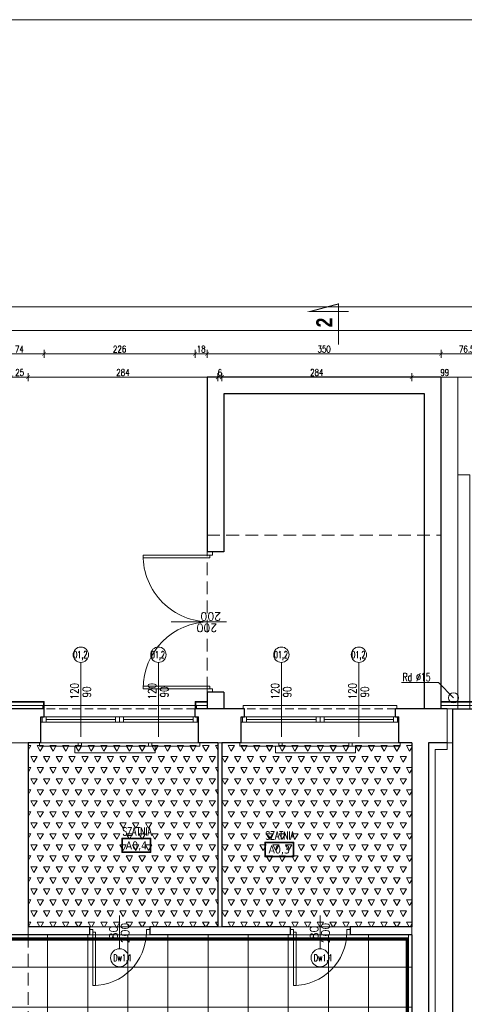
# Model space of a CAD drawing. Header units: millimetres. Extents: x 15214 to 140083, y -437840 to -79279.
# Tile 226 of 256: x 49518 to 50183, y -194756 to -193283. Entities that reach past the tile are written whole.
import ezdxf
from ezdxf.enums import TextEntityAlignment as Align

# ---------------------------------------------------------------- set-up
doc = ezdxf.new("R2010")
doc.units = ezdxf.units.MM
doc.linetypes.add('DASHED', pattern=[19.05, 12.7, -6.35])
doc.linetypes.add('HIDDEN', pattern=[9.525, 6.35, -3.175])
doc.layers.get('0').update_dxf_attribs({"lineweight": 0})
for name, color, linetype, lineweight in [('! grzejniki', 7, 'Continuous', 0), ('! tynk', 21, 'Continuous', 0), ('!! 0 posadzki gres 2 - komu', 200, 'Continuous', 9), ('!! 0 posadzki winyle 1', 31, 'Continuous', 9), ('A_wymiary', 7, 'Continuous', 5), ('Istn-cienka', 4, 'Continuous', 9), ('Istn-drzwi', 1, 'Continuous', 13), ('Istn-okna', 6, 'Continuous', 13), ('Istn-sciany', 3, 'Continuous', 30), ('Istn-widok', 1, 'Continuous', 15), ('Ocieplenie', 4, 'ZIGZAG', 5), ('Opis', 8, 'Continuous', 13), ('Opis_drzwi', 9, 'Continuous', 15), ('Opis_okna', 8, 'Continuous', 15), ('Opis_pom', 9, 'Continuous', 18)]:
    doc.layers.add(name, color=color, linetype=linetype, lineweight=lineweight)
doc.layers.add('!! 0 -cokol - 2', color=155, linetype='Continuous')
doc.layers.add('Powierzchnia', color=140, linetype='Continuous', lineweight=5, plot=False)
doc.layers.add('ramki', color=66, linetype='Continuous', lineweight=9, plot=False)
doc.styles.add('ARCHETYP', font='romans.shx', dxfattribs={"height": 15})
doc.styles.add('ARIAL', font='tahoma.ttf')
doc.styles.add('SIMPLEX', font='simplex.shx', dxfattribs={"width": 0.77})
doc.styles.add('STYLE7', font='ARIALNB.TTF')
doc.styles.add('TXT', font='simplex.shx')
doc.linetypes.add('ZIGZAG', pattern='A,0.00254,-5.08,[131,ltypeshp.shx,S=5.08,R=0,X=-5.08,Y=0],-10.16,[131,ltypeshp.shx,S=5.08,R=180,X=5.08,Y=0],-5.08', length=20.32254)
doc.dimstyles.new('OL PB 100', dxfattribs={"dimscale": 4, "dimtxt": 2.5, "dimasz": 0.1, "dimexe": 10, "dimexo": 10, "dimgap": 0.5, "dimtad": 1, "dimdec": 1, "dimrnd": 0.5, "dimzin": 9, "dimdsep": 46, "dimtxsty": 'SIMPLEX', "dimblk": 'thick_MSz', "dimcen": 0.05, "dimdle": 8, "dimse1": 1, "dimse2": 1, "dimclrd": 256, "dimclre": 256, "dimclrt": 3, "dimadec": 1, "dimazin": 2, "dimtfac": 1, "dimtdec": 1, "dimtix": 1, "dimtofl": 0, "dimtmove": 2, "dimatfit": 3, "dimldrblk": 'thick_MSz', "dimfxl": 10, "dimfxlon": 1, "dimtolj": 1, "dimlwd": -1, "dimlwe": -1, "dimarcsym": 0})

# ---------------------------------------------------------------- blocks, each defined once
blk = doc.blocks.new('thick_MSz')
for p, q in [((-10, 0), (10, 0)), ((0, 15), (0, -15))]:
    blk.add_line(p, q)
at = {"const_width": 2, "elevation": 2}
blk.add_lwpolyline([(-7.1, -7.1), (7.1, 7.1)], dxfattribs=at)
blk = doc.blocks.new('*D367')
at = {"layer": 'A_wymiary', "transparency": 16777216}
blk.add_line((48881.1, -193712.4), (55028.3, -193712.4), dxfattribs=at)
at = {"layer": 'DEFPOINTS', "color": 0, "transparency": 16777216}
for p in [(55028.7, -193712.4), (48880.7, -194302.6), (55028.7, -194302.6)]:
    blk.add_point(p, dxfattribs=at)
at = {"layer": 'A_wymiary', "transparency": 16777216, "xscale": 0.4, "yscale": 0.4, "zscale": 0.4, "rotation": 180}
blk.add_blockref('thick_MSz', (48880.7, -193712.4), dxfattribs=at)
at = {"layer": 'A_wymiary', "transparency": 16777216, "xscale": 0.4, "yscale": 0.4, "zscale": 0.4}
blk.add_blockref('thick_MSz', (55028.7, -193712.4), dxfattribs=at)
at = {"layer": 'A_wymiary', "color": 3, "transparency": 16777216, "insert": (51954.7, -193705.4), "char_height": 10, "attachment_point": 5, "style": 'SIMPLEX'}
blk.add_mtext('\\A1;6148', dxfattribs=at)
blk = doc.blocks.new('*D368')
at = {"layer": 'A_wymiary', "transparency": 16777216}
blk.add_line((48881.1, -193747.4), (51654.3, -193747.4), dxfattribs=at)
at = {"layer": 'DEFPOINTS', "color": 0, "transparency": 16777216}
for p in [(51654.7, -193747.4), (48880.7, -194302.6), (51654.7, -194302.6)]:
    blk.add_point(p, dxfattribs=at)
at = {"layer": 'A_wymiary', "transparency": 16777216, "xscale": 0.4, "yscale": 0.4, "zscale": 0.4, "rotation": 180}
blk.add_blockref('thick_MSz', (48880.7, -193747.4), dxfattribs=at)
at = {"layer": 'A_wymiary', "transparency": 16777216, "xscale": 0.4, "yscale": 0.4, "zscale": 0.4}
blk.add_blockref('thick_MSz', (51654.7, -193747.4), dxfattribs=at)
at = {"layer": 'A_wymiary', "color": 3, "transparency": 16777216, "insert": (50267.7, -193740.4), "char_height": 10, "attachment_point": 5, "style": 'SIMPLEX'}
blk.add_mtext('\\A1;2774', dxfattribs=at)
blk = doc.blocks.new('*D373')
at = {"layer": 'A_wymiary', "transparency": 16777216}
blk.add_line((49481.1, -193782.4), (49554.3, -193782.4), dxfattribs=at)
at = {"layer": 'DEFPOINTS', "color": 0, "transparency": 16777216}
for p in [(49554.7, -193782.4), (49480.7, -194302.6), (49554.7, -194302.6)]:
    blk.add_point(p, dxfattribs=at)
at = {"layer": 'A_wymiary', "transparency": 16777216, "xscale": 0.4, "yscale": 0.4, "zscale": 0.4, "rotation": 180}
blk.add_blockref('thick_MSz', (49480.7, -193782.4), dxfattribs=at)
at = {"layer": 'A_wymiary', "transparency": 16777216, "xscale": 0.4, "yscale": 0.4, "zscale": 0.4}
blk.add_blockref('thick_MSz', (49554.7, -193782.4), dxfattribs=at)
at = {"layer": 'A_wymiary', "color": 3, "transparency": 16777216, "insert": (49517.7, -193775.4), "char_height": 10, "attachment_point": 5, "style": 'SIMPLEX'}
blk.add_mtext('\\A1;74', dxfattribs=at)
blk = doc.blocks.new('*D374')
at = {"layer": 'A_wymiary', "transparency": 16777216}
blk.add_line((49555.1, -193782.4), (49780.3, -193782.4), dxfattribs=at)
at = {"layer": 'DEFPOINTS', "color": 0, "transparency": 16777216}
for p in [(49780.7, -193782.4), (49554.7, -194302.6), (49780.7, -194302.6)]:
    blk.add_point(p, dxfattribs=at)
at = {"layer": 'A_wymiary', "transparency": 16777216, "xscale": 0.4, "yscale": 0.4, "zscale": 0.4, "rotation": 180}
blk.add_blockref('thick_MSz', (49554.7, -193782.4), dxfattribs=at)
at = {"layer": 'A_wymiary', "transparency": 16777216, "xscale": 0.4, "yscale": 0.4, "zscale": 0.4}
blk.add_blockref('thick_MSz', (49780.7, -193782.4), dxfattribs=at)
at = {"layer": 'A_wymiary', "color": 3, "transparency": 16777216, "insert": (49667.7, -193775.4), "char_height": 10, "attachment_point": 5, "style": 'SIMPLEX'}
blk.add_mtext('\\A1;226', dxfattribs=at)
blk = doc.blocks.new('*D375')
at = {"layer": 'A_wymiary', "transparency": 16777216}
blk.add_line((49781.1, -193782.4), (49798.3, -193782.4), dxfattribs=at)
at = {"layer": 'DEFPOINTS', "color": 0, "transparency": 16777216}
for p in [(49798.7, -193782.4), (49780.7, -194302.6), (49798.7, -194302.6)]:
    blk.add_point(p, dxfattribs=at)
at = {"layer": 'A_wymiary', "transparency": 16777216, "xscale": 0.4, "yscale": 0.4, "zscale": 0.4, "rotation": 180}
blk.add_blockref('thick_MSz', (49780.7, -193782.4), dxfattribs=at)
at = {"layer": 'A_wymiary', "transparency": 16777216, "xscale": 0.4, "yscale": 0.4, "zscale": 0.4}
blk.add_blockref('thick_MSz', (49798.7, -193782.4), dxfattribs=at)
at = {"layer": 'A_wymiary', "color": 3, "transparency": 16777216, "insert": (49789.7, -193775.4), "char_height": 10, "attachment_point": 5, "style": 'SIMPLEX'}
blk.add_mtext('\\A1;18', dxfattribs=at)
blk = doc.blocks.new('*D376')
at = {"layer": 'A_wymiary', "transparency": 16777216}
blk.add_line((49799.1, -193782.4), (50148.3, -193782.4), dxfattribs=at)
at = {"layer": 'DEFPOINTS', "color": 0, "transparency": 16777216}
for p in [(50148.7, -193782.4), (49798.7, -194302.6), (50148.7, -194302.6)]:
    blk.add_point(p, dxfattribs=at)
at = {"layer": 'A_wymiary', "transparency": 16777216, "xscale": 0.4, "yscale": 0.4, "zscale": 0.4, "rotation": 180}
blk.add_blockref('thick_MSz', (49798.7, -193782.4), dxfattribs=at)
at = {"layer": 'A_wymiary', "transparency": 16777216, "xscale": 0.4, "yscale": 0.4, "zscale": 0.4}
blk.add_blockref('thick_MSz', (50148.7, -193782.4), dxfattribs=at)
at = {"layer": 'A_wymiary', "color": 3, "transparency": 16777216, "insert": (49973.7, -193775.4), "char_height": 10, "attachment_point": 5, "style": 'SIMPLEX'}
blk.add_mtext('\\A1;350', dxfattribs=at)
blk = doc.blocks.new('*D377')
at = {"layer": 'A_wymiary', "transparency": 16777216}
blk.add_line((50149.1, -193782.4), (50224.8, -193782.4), dxfattribs=at)
at = {"layer": 'DEFPOINTS', "color": 0, "transparency": 16777216}
for p in [(50225.2, -193782.4), (50148.7, -194302.6), (50225.2, -194302.6)]:
    blk.add_point(p, dxfattribs=at)
at = {"layer": 'A_wymiary', "transparency": 16777216, "xscale": 0.4, "yscale": 0.4, "zscale": 0.4, "rotation": 180}
blk.add_blockref('thick_MSz', (50148.7, -193782.4), dxfattribs=at)
at = {"layer": 'A_wymiary', "transparency": 16777216, "xscale": 0.4, "yscale": 0.4, "zscale": 0.4}
blk.add_blockref('thick_MSz', (50225.2, -193782.4), dxfattribs=at)
at = {"layer": 'A_wymiary', "color": 3, "transparency": 16777216, "insert": (50187, -193775.4), "char_height": 10, "attachment_point": 5, "style": 'SIMPLEX'}
blk.add_mtext('\\A1;76.5', dxfattribs=at)
blk = doc.blocks.new('*D413')
at = {"layer": 'A_wymiary', "transparency": 16777216}
blk.add_line((49506.1, -193817.4), (49530.3, -193817.4), dxfattribs=at)
at = {"layer": 'DEFPOINTS', "color": 0, "transparency": 16777216}
for p in [(49530.7, -193817.4), (49505.7, -194364.6), (49530.7, -194364.6)]:
    blk.add_point(p, dxfattribs=at)
at = {"layer": 'A_wymiary', "transparency": 16777216, "xscale": 0.4, "yscale": 0.4, "zscale": 0.4, "rotation": 180}
blk.add_blockref('thick_MSz', (49505.7, -193817.4), dxfattribs=at)
at = {"layer": 'A_wymiary', "transparency": 16777216, "xscale": 0.4, "yscale": 0.4, "zscale": 0.4}
blk.add_blockref('thick_MSz', (49530.7, -193817.4), dxfattribs=at)
at = {"layer": 'A_wymiary', "color": 3, "transparency": 16777216, "insert": (49518.2, -193810.4), "char_height": 10, "attachment_point": 5, "style": 'SIMPLEX'}
blk.add_mtext('\\A1;25', dxfattribs=at)
blk = doc.blocks.new('*D414')
at = {"layer": 'A_wymiary', "transparency": 16777216}
blk.add_line((49531.1, -193817.4), (49814.3, -193817.4), dxfattribs=at)
at = {"layer": 'DEFPOINTS', "color": 0, "transparency": 16777216}
for p in [(49814.7, -193817.4), (49530.7, -194364.6), (49814.7, -194364.6)]:
    blk.add_point(p, dxfattribs=at)
at = {"layer": 'A_wymiary', "transparency": 16777216, "xscale": 0.4, "yscale": 0.4, "zscale": 0.4, "rotation": 180}
blk.add_blockref('thick_MSz', (49530.7, -193817.4), dxfattribs=at)
at = {"layer": 'A_wymiary', "transparency": 16777216, "xscale": 0.4, "yscale": 0.4, "zscale": 0.4}
blk.add_blockref('thick_MSz', (49814.7, -193817.4), dxfattribs=at)
at = {"layer": 'A_wymiary', "color": 3, "transparency": 16777216, "insert": (49672.7, -193810.4), "char_height": 10, "attachment_point": 5, "style": 'SIMPLEX'}
blk.add_mtext('\\A1;284', dxfattribs=at)
blk = doc.blocks.new('*D415')
at = {"layer": 'A_wymiary', "transparency": 16777216}
for p, q in [((49814.3, -193817.4), (49813.9, -193817.4)), ((49821.1, -193817.4), (49821.5, -193817.4))]:
    blk.add_line(p, q, dxfattribs=at)
at = {"layer": 'DEFPOINTS', "color": 0, "transparency": 16777216}
for p in [(49820.7, -193817.4), (49814.7, -194364.6), (49820.7, -194364.6)]:
    blk.add_point(p, dxfattribs=at)
at = {"layer": 'A_wymiary', "transparency": 16777216, "xscale": 0.4, "yscale": 0.4, "zscale": 0.4}
blk.add_blockref('thick_MSz', (49814.7, -193817.4), dxfattribs=at)
at = {"layer": 'A_wymiary', "transparency": 16777216, "xscale": 0.4, "yscale": 0.4, "zscale": 0.4, "rotation": 180}
blk.add_blockref('thick_MSz', (49820.7, -193817.4), dxfattribs=at)
at = {"layer": 'A_wymiary', "color": 3, "transparency": 16777216, "insert": (49817.7, -193810.4), "char_height": 10, "attachment_point": 5, "style": 'SIMPLEX'}
blk.add_mtext('\\A1;6', dxfattribs=at)
blk = doc.blocks.new('*D416')
at = {"layer": 'A_wymiary', "transparency": 16777216}
blk.add_line((49821.1, -193817.4), (50104.3, -193817.4), dxfattribs=at)
at = {"layer": 'DEFPOINTS', "color": 0, "transparency": 16777216}
for p in [(50104.7, -193817.4), (49820.7, -194364.6), (50104.7, -194364.6)]:
    blk.add_point(p, dxfattribs=at)
at = {"layer": 'A_wymiary', "transparency": 16777216, "xscale": 0.4, "yscale": 0.4, "zscale": 0.4, "rotation": 180}
blk.add_blockref('thick_MSz', (49820.7, -193817.4), dxfattribs=at)
at = {"layer": 'A_wymiary', "transparency": 16777216, "xscale": 0.4, "yscale": 0.4, "zscale": 0.4}
blk.add_blockref('thick_MSz', (50104.7, -193817.4), dxfattribs=at)
at = {"layer": 'A_wymiary', "color": 3, "transparency": 16777216, "insert": (49962.7, -193810.4), "char_height": 10, "attachment_point": 5, "style": 'SIMPLEX'}
blk.add_mtext('\\A1;284', dxfattribs=at)
blk = doc.blocks.new('*D417')
at = {"layer": 'A_wymiary', "transparency": 16777216}
blk.add_line((50105.1, -193817.4), (50203.3, -193817.4), dxfattribs=at)
at = {"layer": 'DEFPOINTS', "color": 0, "transparency": 16777216}
for p in [(50203.7, -193817.4), (50104.7, -194364.6), (50203.7, -194364.6)]:
    blk.add_point(p, dxfattribs=at)
at = {"layer": 'A_wymiary', "transparency": 16777216, "xscale": 0.4, "yscale": 0.4, "zscale": 0.4, "rotation": 180}
blk.add_blockref('thick_MSz', (50104.7, -193817.4), dxfattribs=at)
at = {"layer": 'A_wymiary', "transparency": 16777216, "xscale": 0.4, "yscale": 0.4, "zscale": 0.4}
blk.add_blockref('thick_MSz', (50203.7, -193817.4), dxfattribs=at)
at = {"layer": 'A_wymiary', "color": 3, "transparency": 16777216, "insert": (50154.2, -193810.4), "char_height": 10, "attachment_point": 5, "style": 'SIMPLEX'}
blk.add_mtext('\\A1;99', dxfattribs=at)

msp = doc.modelspace()

# ---------------------------------------------------------------- hatches: boundary and pattern name
at = {"layer": '!! 0 posadzki gres 2 - komu', "linetype": 'Continuous'}
h = msp.add_hatch(dxfattribs=at)
h.set_pattern_fill('_USER', color=256, scale=60, double=1, pattern_type=0)
h.set_pattern_definition([(0, (0, 0), (0, 60), []), (90, (0, 0), (-60, 4e-15), [])])
h.paths.add_polyline_path([(50104.71142, -194926.5883), (50104.71142, -194651.5883), (48942.71142, -194651.5883), (48942.71142, -194908.5883), (49023.71142, -194908.5883), (49023.71142, -194926.5883), (49229.71142, -194926.5883), (49229.71142, -195574.5883), (49505.71142, -195574.5883), (49505.71142, -194926.5883), (49562.71142, -194926.5883), (49562.71142, -194908.5883), (49624.71142, -194908.5883), (49624.71142, -194926.5883)])
at = {"layer": '!! 0 posadzki winyle 1'}
h = msp.add_hatch(dxfattribs=at)
h.set_pattern_fill('TRIANG', color=256, scale=2, style=0)
h.paths.add_polyline_path([(49530.71142, -194364.5883), (49814.71142, -194364.5883), (49814.71142, -194639.5883), (49530.71142, -194639.5883)])
h = msp.add_hatch(dxfattribs=at)
h.set_pattern_fill('TRIANG', color=256, scale=2, style=0)
h.paths.add_polyline_path([(49820.71142, -194364.5883), (50104.71142, -194364.5883), (50104.71142, -194639.5883), (49820.71142, -194639.5883)])

# ---------------------------------------------------------------- linework, layer by layer
at = {"layer": '! grzejniki'}
for points in [[(49715.71142, -194364.5883), (49715.71142, -194369.5883), (49720.71142, -194369.5883), (49720.71142, -194379.5883), (49600.71142, -194379.5883), (49600.71142, -194369.5883), (49605.71142, -194369.5883), (49605.71142, -194364.5883), (49610.71142, -194364.5883), (49610.71142, -194369.5883), (49710.71142, -194369.5883), (49710.71142, -194364.5883)], [(50015.71142, -194364.5883), (50015.71142, -194369.5883), (50020.71142, -194369.5883), (50020.71142, -194379.5883), (49900.71142, -194379.5883), (49900.71142, -194369.5883), (49905.71142, -194369.5883), (49905.71142, -194364.5883), (49910.71142, -194364.5883), (49910.71142, -194369.5883), (50010.71142, -194369.5883), (50010.71142, -194364.5883)]]:
    msp.add_lwpolyline(points, close=True, dxfattribs=at)
at = {"layer": '! tynk'}
for points in [[(49554.71142, -194302.5883), (49480.71142, -194302.5883)], [(49554.71142, -194303.5883), (49480.71142, -194303.5883)], [(49553.71142, -194302.5883), (49553.71142, -194313.5883)], [(49554.71142, -194302.5883), (49554.71142, -194313.5883)], [(49798.71142, -194302.5883), (49780.71142, -194302.5883)], [(49780.71142, -194302.5883), (49780.71142, -194313.5883)], [(49798.71142, -194303.5883), (49780.71142, -194303.5883)], [(49781.71142, -194302.5883), (49781.71142, -194313.5883)], [(50226.21802, -194302.5883), (50148.71142, -194302.5883)], [(50226.21802, -194303.5883), (50148.71142, -194303.5883)]]:
    msp.add_lwpolyline(points, dxfattribs=at)
at = {"layer": '!! 0 -cokol - 2', "color": 97, "linetype": 'DASHED', "ltscale": 5, "true_color": 0x307e39, "const_width": 5}
msp.add_lwpolyline([(50098.11535, -194919.99223), (50098.11535, -194658.18437), (48949.3075, -194658.18437), (48949.3075, -194901.99223), (49030.3075, -194901.99223), (49030.3075, -194919.99223), (49236.3075, -194919.99223), (49236.3075, -195567.99223), (49499.11535, -195567.99223), (49499.11535, -194919.99223), (49556.11535, -194919.99223), (49556.11535, -194901.99223), (49631.3075, -194901.99223), (49631.3075, -194919.99223)], close=True, dxfattribs=at)
at = {"layer": 'Istn-cienka', "linetype": 'HIDDEN', "ltscale": 2}
for points in [[(49780.71142, -194313.5883), (49554.71142, -194313.5883)], [(50080.71142, -194313.5883), (49854.71142, -194313.5883)], [(49549.71142, -194364.5883), (49785.71142, -194364.5883)], [(49849.71142, -194364.5883), (50085.71142, -194364.5883)]]:
    msp.add_lwpolyline(points, dxfattribs=at)
at = {"layer": 'Istn-drzwi'}
for points in [[(49702.71142, -194087.5883), (49802.71142, -194087.5883), (49802.71142, -194083.5883), (49702.71142, -194083.5883)], [(49798.71142, -194083.5883), (49798.71142, -194078.5883), (49806.71142, -194078.5883), (49806.71142, -194083.5883)], [(49702.71142, -194279.5883), (49802.71142, -194279.5883), (49802.71142, -194283.5883), (49702.71142, -194283.5883)], [(49798.71142, -194283.5883), (49798.71142, -194288.5883), (49806.71142, -194288.5883), (49806.71142, -194283.5883)], [(49627.71142, -194643.5883), (49622.71142, -194643.5883), (49622.71142, -194651.5883), (49627.71142, -194651.5883)], [(49707.71142, -194643.5883), (49712.71142, -194643.5883), (49712.71142, -194651.5883), (49707.71142, -194651.5883)], [(49927.71142, -194643.5883), (49922.71142, -194643.5883), (49922.71142, -194651.5883), (49927.71142, -194651.5883)], [(50007.71142, -194643.5883), (50012.71142, -194643.5883), (50012.71142, -194651.5883), (50007.71142, -194651.5883)], [(49631.71142, -194727.5883), (49631.71142, -194647.5883), (49627.71142, -194647.5883), (49627.71142, -194727.5883)], [(49931.71142, -194727.5883), (49931.71142, -194647.5883), (49927.71142, -194647.5883), (49927.71142, -194727.5883)]]:
    msp.add_lwpolyline(points, close=True, dxfattribs=at)
for points in [[(49744.75567, -194183.5883), (49827.71142, -194183.5883)], [(49667.71142, -194622.5883), (49667.71142, -194672.5883)], [(49967.71142, -194622.5883), (49967.71142, -194672.5883)]]:
    msp.add_lwpolyline(points, dxfattribs=at)
for centre, radius, start, end in [((49802.71142, -194083.5883), 100, 179.99999996, 269.99999996), ((49802.71142, -194283.5883), 100, 90.00000004, 180.00000004), ((49627.71142, -194647.5883), 80, 269.99999996, 359.99999996), ((49927.71142, -194647.5883), 80, 269.99999996, 359.99999996)]:
    msp.add_arc(centre, radius, start, end, dxfattribs=at)
at = {"layer": 'Istn-okna'}
for points in [[(49549.71142, -194325.5883), (49785.71142, -194325.5883)], [(49549.71142, -194333.5883), (49785.71142, -194333.5883)], [(49557.71142, -194329.5883), (49661.71142, -194329.5883)], [(49673.71142, -194329.5883), (49777.71142, -194329.5883)], [(49849.71142, -194325.5883), (50085.71142, -194325.5883)], [(49849.71142, -194333.5883), (50085.71142, -194333.5883)], [(49857.71142, -194329.5883), (49961.71142, -194329.5883)], [(49973.71142, -194329.5883), (50077.71142, -194329.5883)]]:
    msp.add_lwpolyline(points, dxfattribs=at)
for points in [[(49551.71142, -194325.5883), (49557.71142, -194325.5883), (49557.71142, -194333.5883), (49551.71142, -194333.5883)], [(49661.71142, -194325.5883), (49667.71142, -194325.5883), (49667.71142, -194333.5883), (49661.71142, -194333.5883)], [(49667.71142, -194325.5883), (49673.71142, -194325.5883), (49673.71142, -194333.5883), (49667.71142, -194333.5883)], [(49777.71142, -194325.5883), (49783.71142, -194325.5883), (49783.71142, -194333.5883), (49777.71142, -194333.5883)], [(49851.71142, -194325.5883), (49857.71142, -194325.5883), (49857.71142, -194333.5883), (49851.71142, -194333.5883)], [(49961.71142, -194325.5883), (49967.71142, -194325.5883), (49967.71142, -194333.5883), (49961.71142, -194333.5883)], [(49967.71142, -194325.5883), (49973.71142, -194325.5883), (49973.71142, -194333.5883), (49967.71142, -194333.5883)], [(50077.71142, -194325.5883), (50083.71142, -194325.5883), (50083.71142, -194333.5883), (50077.71142, -194333.5883)]]:
    msp.add_lwpolyline(points, close=True, dxfattribs=at)
at = {"layer": 'Istn-sciany'}
for p, q in [((49530.71142, -194364.5883), (49530.71142, -194639.5883)), ((49814.71142, -194364.5883), (49814.71142, -194639.5883)), ((49820.71142, -194364.5883), (49820.71142, -194639.5883)), ((50104.71142, -194364.5883), (50104.71142, -194639.5883)), ((50129.71142, -194364.5883), (50129.71142, -195574.5883)), ((50104.71142, -194651.5883), (50104.71142, -195574.5883))]:
    msp.add_line(p, q, dxfattribs=at)
for points in [[(50148.71142, -194313.5883), (50148.71142, -193817.41105), (49798.71142, -193817.41105), (49798.71142, -194078.5883)], [(50123.71142, -194313.5883), (50123.71142, -193842.41105), (49823.71142, -193842.41105), (49823.71142, -194078.5883)], [(49823.71142, -194078.5883), (49798.71142, -194078.5883)], [(49823.71142, -194288.5883), (49798.71142, -194288.5883)], [(49798.71142, -194288.5883), (49798.71142, -194313.5883)], [(49823.71142, -194288.5883), (49823.71142, -194313.5883)], [(49554.71142, -194313.5883), (49480.71142, -194313.5883)], [(49554.71142, -194325.5883), (49554.71142, -194313.5883)], [(49854.71142, -194313.5883), (49780.71142, -194313.5883)], [(49780.71142, -194325.5883), (49780.71142, -194313.5883)], [(49854.71142, -194325.5883), (49854.71142, -194313.5883)], [(50157.71142, -194313.5883), (50080.71142, -194313.5883)], [(50080.71142, -194325.5883), (50080.71142, -194313.5883)], [(50165.71142, -194313.5883), (50226.21802, -194313.5883)], [(50165.71142, -194313.5883), (50165.71142, -195625.5883)], [(49549.71142, -194325.5883), (49554.71142, -194325.5883)], [(49549.71142, -194364.5883), (49549.71142, -194325.5883)], [(49780.71142, -194325.5883), (49785.71142, -194325.5883)], [(49785.71142, -194364.5883), (49785.71142, -194325.5883)], [(49849.71142, -194325.5883), (49854.71142, -194325.5883)], [(49849.71142, -194364.5883), (49849.71142, -194325.5883)], [(50080.71142, -194325.5883), (50085.71142, -194325.5883)], [(50085.71142, -194364.5883), (50085.71142, -194325.5883)], [(49549.71142, -194364.5883), (49530.71142, -194364.5883)], [(49814.71142, -194364.5883), (49785.71142, -194364.5883)], [(49849.71142, -194364.5883), (49820.71142, -194364.5883)], [(50104.71142, -194364.5883), (50085.71142, -194364.5883)], [(50157.71142, -194364.5883), (50129.71142, -194364.5883)], [(49622.71142, -194639.5883), (49530.71142, -194639.5883)], [(49622.71142, -194639.5883), (49622.71142, -194651.5883)], [(49814.71142, -194639.5883), (49712.71142, -194639.5883)], [(49712.71142, -194639.5883), (49712.71142, -194651.5883)], [(49922.71142, -194639.5883), (49820.71142, -194639.5883)], [(49922.71142, -194639.5883), (49922.71142, -194651.5883)], [(50104.71142, -194639.5883), (50012.71142, -194639.5883)], [(50012.71142, -194639.5883), (50012.71142, -194651.5883)], [(49622.71142, -194651.5883), (49412.71142, -194651.5883)], [(49922.71142, -194651.5883), (49712.71142, -194651.5883)], [(50104.71142, -194651.5883), (50012.71142, -194651.5883)]]:
    msp.add_lwpolyline(points, dxfattribs=at)
at = {"layer": 'Istn-widok', "linetype": 'HIDDEN', "ltscale": 3}
for p, q in [((49798.71142, -194313.5883), (49798.71142, -194053.5883)), ((49798.71142, -194053.5883), (50148.71142, -194053.5883)), ((50148.71142, -194313.5883), (50148.71142, -194053.5883))]:
    msp.add_line(p, q, dxfattribs=at)
at = {"layer": 'Istn-widok'}
msp.add_line((50157.71142, -194313.5883), (50157.71142, -194374.5883), dxfattribs=at)
for points in [[(50148.71142, -193817.41105), (50173.71142, -193817.41105), (50173.71142, -194313.5883)], [(50191.61848, -194313.5883), (50191.61848, -193963.5883), (50173.71142, -193963.5883)], [(49782.71142, -194308.5883), (49552.71142, -194308.5883)], [(49552.71142, -194313.5883), (49552.71142, -194308.5883)], [(49782.71142, -194313.5883), (49782.71142, -194308.5883)], [(50082.71142, -194308.5883), (49852.71142, -194308.5883)], [(49852.71142, -194313.5883), (49852.71142, -194308.5883)], [(50082.71142, -194313.5883), (50082.71142, -194308.5883)], [(50157.71142, -194313.5883), (50165.71142, -194313.5883)], [(49505.71142, -194364.5883), (49530.71142, -194364.5883)], [(49547.71142, -194364.5883), (49547.71142, -194369.5883)], [(49547.71142, -194369.5883), (49787.71142, -194369.5883)], [(49787.71142, -194364.5883), (49787.71142, -194369.5883)], [(49820.71142, -194364.5883), (49814.71142, -194364.5883)], [(49847.71142, -194364.5883), (49847.71142, -194369.5883)], [(49847.71142, -194369.5883), (50087.71142, -194369.5883)], [(50087.71142, -194364.5883), (50087.71142, -194369.5883)], [(50139.71142, -194374.5883), (50139.71142, -195564.5883)], [(50157.71142, -194374.5883), (50139.71142, -194374.5883)], [(50157.71142, -194364.5883), (50165.71142, -194364.5883)], [(49530.71142, -194639.5883), (49530.71142, -194651.5883)], [(49814.71142, -194639.5883), (49820.71142, -194639.5883)], [(50104.71142, -194639.5883), (50104.71142, -194651.5883)]]:
    msp.add_lwpolyline(points, dxfattribs=at)
at = {"layer": 'Istn-widok', "linetype": 'HIDDEN', "ltscale": 3}
msp.add_lwpolyline([(49530.71142, -194651.5883), (49530.71142, -194926.5883)], dxfattribs=at)
at = {"layer": 'Istn-widok'}
msp.add_circle((50167.21142, -194297.0883), 7.5, dxfattribs=at)
at = {"layer": 'Ocieplenie', "linetype": 'ZIGZAG', "ltscale": 0.75}
for points in [[(49554.71142, -194308.5883), (49480.71142, -194308.5883)], [(49798.71142, -194308.5883), (49780.71142, -194308.5883)], [(50226.21802, -194308.5883), (50148.71142, -194308.5883)]]:
    msp.add_lwpolyline(points, dxfattribs=at)
at = {"layer": 'Opis', "color": 2, "const_width": 1.44}
msp.add_lwpolyline([(49995.34114, -193768.56715), (49995.34114, -193707.74155), (49953.2765, -193719.01273), (50010.54754, -193719.01273)], dxfattribs=at)
msp.add_lwpolyline([(49995.34114, -193768.56715), (49995.34114, -193707.74155), (49953.2765, -193719.01273), (50010.54754, -193719.01273)], dxfattribs=at)
at = {"layer": 'Opis'}
for points in [[(50144.57423, -194274.4511), (50089.68889, -194274.4511)], [(50144.57423, -194274.4511), (50167.21142, -194297.0883)]]:
    msp.add_lwpolyline(points, dxfattribs=at)
at = {"layer": 'Opis_drzwi'}
for centre in [(49667.71142, -194686.0883), (49967.71142, -194686.0883)]:
    msp.add_circle(centre, 13.5, dxfattribs=at)
at = {"layer": 'Opis_okna'}
for points in [[(49609.71142, -194355.74718), (49609.71142, -194244.16198)], [(49725.71142, -194355.74718), (49725.71142, -194244.16198)], [(49909.71142, -194355.74718), (49909.71142, -194244.16198)], [(50025.71142, -194355.74718), (50025.71142, -194244.16198)]]:
    msp.add_lwpolyline(points, dxfattribs=at)
for centre in [(49609.71142, -194232.66198), (49725.71142, -194232.66198), (49909.71142, -194232.66198), (50025.71142, -194232.66198)]:
    msp.add_circle(centre, 11.5, dxfattribs=at)
at = {"layer": 'Opis_pom', "ltscale": 0.7}
for points in [[(49671.05919, -194528.81289), (49714.57919, -194528.81289), (49714.57919, -194507.05289), (49671.05919, -194507.05289)], [(49672.14719, -194527.72489), (49713.49119, -194527.72489), (49713.49119, -194508.14089), (49672.14719, -194508.14089)], [(49884.77818, -194534.91766), (49928.29818, -194534.91766), (49928.29818, -194513.15766), (49884.77818, -194513.15766)], [(49885.86618, -194533.82966), (49927.21018, -194533.82966), (49927.21018, -194514.24566), (49885.86618, -194514.24566)]]:
    msp.add_lwpolyline(points, close=True, dxfattribs=at)
at = {"layer": 'Powierzchnia'}
for points in [[(49530.71142, -194364.5883), (49814.71142, -194364.5883), (49814.71142, -194639.5883), (49530.71142, -194639.5883)], [(49820.71142, -194364.5883), (50104.71142, -194364.5883), (50104.71142, -194639.5883), (49820.71142, -194639.5883)], [(50104.71142, -194926.5883), (50104.71142, -194651.5883), (48942.71142, -194651.5883), (48942.71142, -194908.5883), (49023.71142, -194908.5883), (49023.71142, -194926.5883), (49229.71142, -194926.5883), (49229.71142, -195574.5883), (49505.71142, -195574.5883), (49505.71142, -194926.5883), (49562.71142, -194926.5883), (49562.71142, -194908.5883), (49624.71142, -194908.5883), (49624.71142, -194926.5883)]]:
    msp.add_lwpolyline(points, close=True, dxfattribs=at)
at = {"layer": 'ramki'}
msp.add_lwpolyline([(48565.42916, -193282.57641), (52765.42916, -193282.57641), (52765.42916, -196252.57641), (48565.42916, -196252.57641)], close=True, dxfattribs=at)

# ---------------------------------------------------------------- texts
at = {"layer": 'Istn-drzwi', "color": 8, "style": 'ARCHETYP'}
for s, rotation, p in [('200', 179.99999996, (49819.5155, -194169.44117)), ('200', 179.99999996, (49813.73423, -194186.5883)), ('80', 89.99999996, (49664.71142, -194658.61111)), ('200', 89.99999996, (49681.85856, -194664.39238)), ('80', 89.99999996, (49964.71142, -194658.61111)), ('200', 89.99999996, (49981.85856, -194664.39238))]:
    msp.add_text(s, height=12, rotation=rotation, dxfattribs=at).set_placement(p)
at = {"layer": 'Opis', "color": 9, "style": 'STYLE7', "text_generation_flag": 6, "width": 0.95}
msp.add_text('2', height=24, rotation=270.00000016, dxfattribs=at).set_placement((49985.95727, -193742.91153))
at = {"layer": 'Opis', "style": 'ARCHETYP', "width": 0.7}
msp.add_text('Rd %%C15', height=12, rotation=359.99999996, dxfattribs=at).set_placement((50091.17322, -194272.27771))
at = {"layer": 'Opis_drzwi', "style": 'ARCHETYP', "width": 0.7}
for p in [(49658.29337, -194691.00998), (49958.29337, -194691.00998)]:
    msp.add_text('Dw1,1', height=10, dxfattribs=at).set_placement(p)
at = {"layer": 'Opis_okna', "style": 'ARCHETYP', "width": 0.7}
for p in [(49598.50311, -194237.58366), (49714.50311, -194237.58366), (49898.50311, -194237.58366), (50014.50311, -194237.58366)]:
    msp.add_text('01,2', height=10, dxfattribs=at).set_placement(p)
at = {"layer": 'Opis_okna', "style": 'ARCHETYP', "width": 0.8}
for s, p in [('120', (49606.24802, -194299.66354)), ('90', (49624.6164, -194296.64818)), ('120', (49722.24802, -194299.66354)), ('90', (49740.6164, -194296.64818)), ('120', (49906.24802, -194299.66354)), ('90', (49924.6164, -194296.64818)), ('120', (50022.24802, -194299.66354)), ('90', (50040.6164, -194296.64818))]:
    msp.add_text(s, height=12, rotation=90, dxfattribs=at).set_placement(p)
at = {"layer": 'Opis_pom', "ltscale": 0.7, "style": 'TXT', "width": 0.7}
for p in [(49693.93432, -194503.00658), (49907.65331, -194509.11135)]:
    msp.add_text('SZATNIA', height=12, dxfattribs=at).set_placement(p, align=Align.CENTER)
at = {"layer": 'Opis_pom', "ltscale": 0.7, "style": 'ARIAL'}
for tag, p in [('A0,4', (49692.81919, -194517.93289)), ('A0,3', (49906.53818, -194524.03766))]:
    msp.add_attdef(tag, text='', height=11.968, dxfattribs=at).set_placement(p, align=Align.MIDDLE_CENTER)

# ---------------------------------------------------------------- dimensions: what is measured, and where the dimension line sits
at = {"layer": 'A_wymiary'}
for base, p1, p2, picture, middle in [((55028.71142, -193712.41105), (48880.71142, -194302.5883), (55028.71142, -194302.5883), '*D367', (51954.71142, -193705.41105)), ((51654.71142, -193747.41105), (48880.71142, -194302.5883), (51654.71142, -194302.5883), '*D368', (50267.71142, -193740.41105)), ((49554.71142, -193782.41105), (49480.71142, -194302.5883), (49554.71142, -194302.5883), '*D373', (49517.71142, -193775.41105)), ((49780.71142, -193782.41105), (49554.71142, -194302.5883), (49780.71142, -194302.5883), '*D374', (49667.71142, -193775.41105)), ((49798.71142, -193782.41105), (49780.71142, -194302.5883), (49798.71142, -194302.5883), '*D375', (49789.71142, -193775.41105)), ((50148.71142, -193782.41105), (49798.71142, -194302.5883), (50148.71142, -194302.5883), '*D376', (49973.71142, -193775.41105)), ((50225.21802, -193782.41105), (50148.71142, -194302.5883), (50225.21802, -194302.5883), '*D377', (50186.96472, -193775.41105)), ((49530.71142, -193817.41105), (49505.71142, -194364.5883), (49530.71142, -194364.5883), '*D413', (49518.21142, -193810.41105)), ((49814.71142, -193817.41105), (49530.71142, -194364.5883), (49814.71142, -194364.5883), '*D414', (49672.71142, -193810.41105)), ((49820.71142, -193817.41105), (49814.71142, -194364.5883), (49820.71142, -194364.5883), '*D415', (49817.71142, -193810.41105)), ((50104.71142, -193817.41105), (49820.71142, -194364.5883), (50104.71142, -194364.5883), '*D416', (49962.71142, -193810.41105)), ((50203.71142, -193817.41105), (50104.71142, -194364.5883), (50203.71142, -194364.5883), '*D417', (50154.21142, -193810.41105))]:
    dim = msp.add_linear_dim(base=base, p1=p1, p2=p2, dimstyle='OL PB 100', dxfattribs=at)
    dim.commit()
    dim.dimension.update_dxf_attribs({"geometry": picture, "text_midpoint": middle})

doc.saveas('drawing.dxf')
